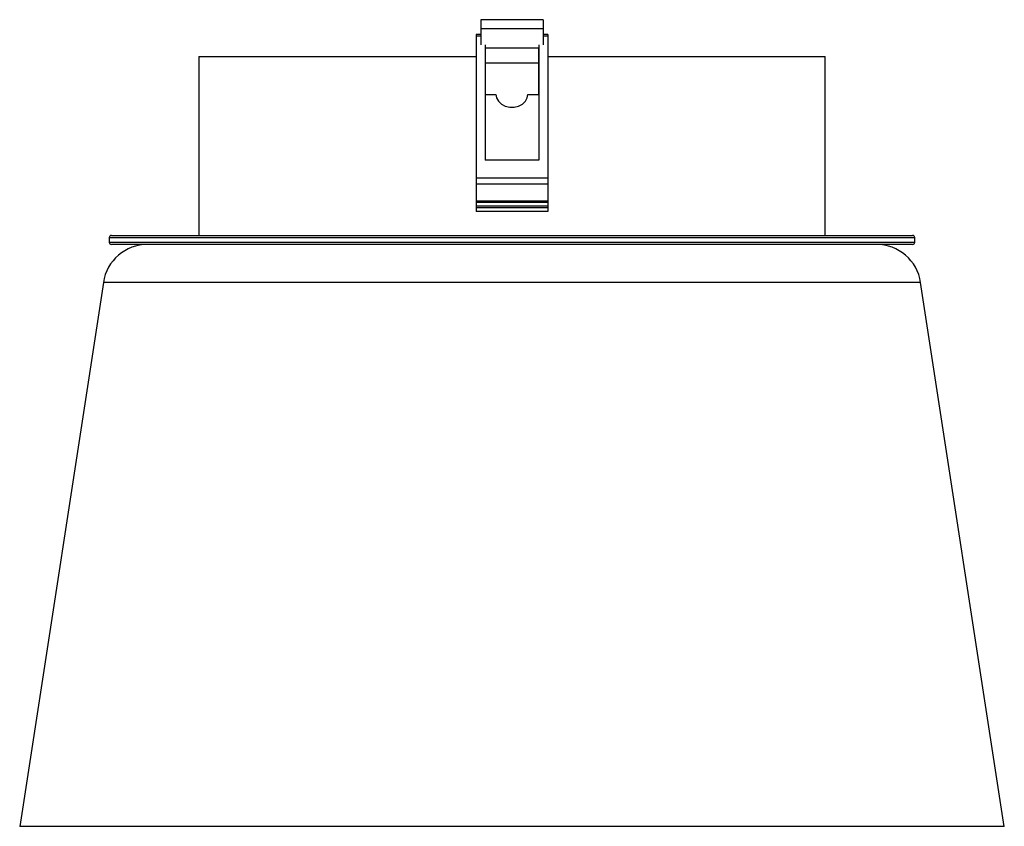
# Paper-space layout '_Izquierda' of a CAD drawing. Header units: millimetres. Extents: x -55 to 55, y -30 to 60.
import ezdxf

# ---------------------------------------------------------------- set-up
doc = ezdxf.new("R2010")
doc.units = ezdxf.units.MM

psp = doc.layouts.new('_Izquierda')

# ---------------------------------------------------------------- linework, layer by layer
at = {"color": 7, "linetype": 'Continuous', "lineweight": 25}
for p, q in [((3.5, 60.25), (-3.5, 60.25)), ((-3.5, 60.25), (-3.5, 57.45)), ((3.5, 60.25), (3.5, 57.45)), ((-3.5, 58.6), (-4, 58.6)), ((-4, 58.6), (-4, 58.4)), ((-3.5, 58.4), (-4, 58.4)), ((3.5, 59.25), (-3.5, 59.25)), ((4, 58.6), (3.5, 58.6)), ((4, 58.4), (3.5, 58.4)), ((4, 58.6), (4, 58.4)), ((-35, 56.15), (-35, 36.15)), ((-35, 56.15), (-4.01, 56.15)), ((-3, 57.1), (2.99, 57.1)), ((2.99, 51.91), (2.99, 57.1)), ((4.01, 56.15), (35, 56.15)), ((35, 36.15), (35, 56.15)), ((-3, 55.42), (2.99, 55.42)), ((-3, 51.91), (-1.79, 51.91)), ((1.78, 51.91), (2.99, 51.91)), ((3, 44.55), (-3, 44.55)), ((-4, 42.55), (-4, 38.82)), ((4, 42.55), (-4, 42.55)), ((4, 41.89), (-4, 41.89)), ((4, 42.55), (4, 38.82)), ((4, 39.97), (-4, 39.97)), ((4, 39.82), (-4, 39.82)), ((4, 39.42), (-4, 39.42)), ((4, 39.22), (-4, 39.22)), ((4, 38.82), (-4, 38.82)), ((-45, 35.9), (-45, 35.4)), ((45, 35.9), (-45, 35.9)), ((-45, 35.4), (45, 35.4)), ((-44.75, 36.15), (44.75, 36.15)), ((45, 35.4), (45, 35.9)), ((44.75, 35.15), (-44.75, 35.15)), ((-45.65, 30.91), (-55, -29.85)), ((45.65, 30.91), (-45.65, 30.91)), ((55, -29.85), (45.65, 30.91)), ((55, -29.85), (-55, -29.85))]:
    psp.add_line(p, q, dxfattribs=at)
at = {"color": 7, "linetype": 'Continuous', "lineweight": 25, "flags": 128}
psp.add_lwpolyline([(-1.79, 51.91), (-1.72, 51.51), (-1.51, 51.14), (-1.18, 50.83), (-0.75, 50.61), (-0.26, 50.49), (0.25, 50.49), (0.74, 50.61), (1.16, 50.83), (1.5, 51.14), (1.71, 51.51), (1.78, 51.91)], dxfattribs=at)
at = {"color": 7, "linetype": 'Continuous', "lineweight": 25}
for centre, radius, start, end in [((-44.75, 35.9), 0.25, 90, 180), ((-44.75, 35.4), 0.25, 180, 270), ((44.75, 35.9), 0.25, 0, 90), ((44.75, 35.4), 0.25, 270, 360), ((-40.71, 30.15), 5, 90, 171.2538), ((40.71, 30.15), 5, 8.7462, 90)]:
    psp.add_arc(centre, radius, start, end, dxfattribs=at)
for points, knots in [([(-4, 58.4), (-4, 57.67), (-4, 56.31), (-4, 54.29), (-4, 52.45), (-4, 50.78), (-4, 49.28), (-4, 47.94), (-4, 46.71), (-4, 45.6), (-4, 44.62), (-4, 43.83), (-4, 43.23), (-4, 42.77), (-4, 42.62), (-4, 42.55)], [0, 0, 0, 0, 0.155273, 0.29261, 0.41343, 0.51911, 0.610978, 0.690293, 0.758236, 0.824573, 0.878453, 0.921256, 0.954328, 0.979446, 1, 1, 1, 1]), ([(4, 58.4), (4, 57.67), (4, 56.31), (4, 54.29), (4, 52.45), (4, 50.78), (4, 49.28), (4, 47.94), (4, 46.71), (4, 45.6), (4, 44.62), (4, 43.83), (4, 43.23), (4, 42.77), (4, 42.62), (4, 42.55)], [0, 0, 0, 0, 0.155273, 0.29261, 0.41343, 0.51911, 0.610978, 0.690293, 0.758236, 0.824573, 0.878453, 0.921256, 0.954328, 0.979446, 1, 1, 1, 1]), ([(-3, 57.44), (-3, 56.92), (-3, 55.56), (-3, 53.22), (-3, 50.39), (-3, 47.93), (-3, 45.96), (-3, 45.02), (-3, 44.55)], [0, 0, 0, 0, 0.137192, 0.358316, 0.583191, 0.807865, 0.903803, 1, 1, 1, 1]), ([(3, 57.44), (3, 56.92), (3, 55.56), (3, 53.22), (3, 50.39), (3, 47.51), (3, 45.49), (3, 44.55)], [0, 0, 0, 0, 0.136926, 0.35834, 0.582296, 0.807915, 1, 1, 1, 1])]:
    psp.add_open_spline(points, degree=3, knots=knots, dxfattribs=at)

doc.saveas('drawing.dxf')
